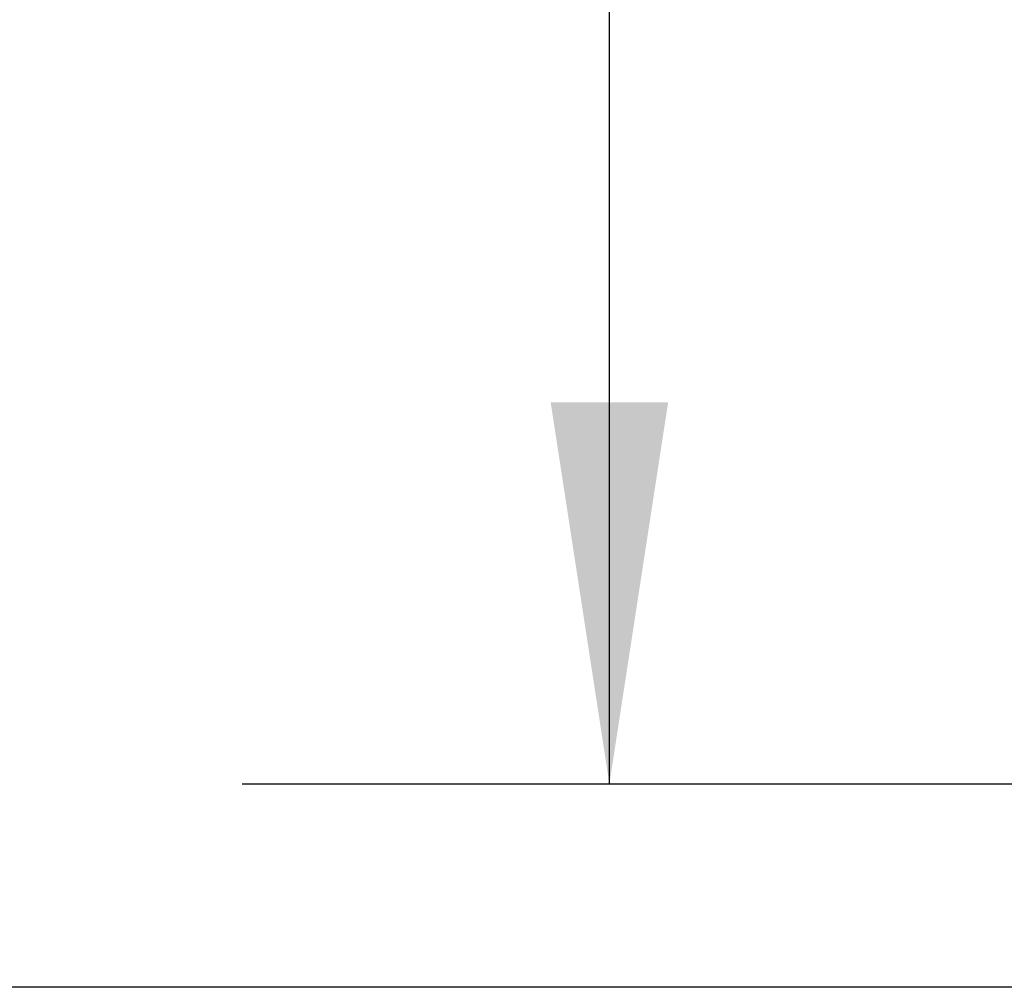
# Model space of a CAD drawing. Header units: inches. Extents: x 0.2 to 10.8, y 0.2 to 8.2.
# Tile 122 of 164: x 5.033 to 5.368, y 3.135 to 3.464. Entities that reach past the tile are written whole.
import ezdxf

# ---------------------------------------------------------------- set-up
doc = ezdxf.new("R2010")
doc.units = ezdxf.units.IN
doc.header["$MEASUREMENT"] = 0
doc.layers.add('DIMENSIONS', color=140, linetype='Continuous')
doc.styles.add('SLDTEXTSTYLE0', font='TXT', dxfattribs={"width": 0.7})
doc.dimstyles.new('SLDDIMSTYLE0', dxfattribs={"dimtxt": 0.084961, "dimasz": 0.13, "dimexe": 0, "dimexo": 0.0625, "dimgap": 0.02124, "dimtad": 0, "dimtih": 1, "dimtoh": 1, "dimlfac": 20, "dimrnd": 1e-09, "dimzin": 12, "dimdsep": 46, "dimtxsty": 'SLDTEXTSTYLE0', "dimsah": 1, "dimcen": 0.09, "dimadec": 0, "dimazin": 3, "dimtfac": 1, "dimtofl": 0, "dimtmove": 0, "dimatfit": 3, "dimfxl": 0, "dimfrac": 2, "dimtolj": 1, "dimtzin": 12, "dimarcsym": 0})

# ---------------------------------------------------------------- blocks, each defined once
blk = doc.blocks.new('_D_18')
at = {"layer": 'DIMENSIONS'}
for p, q in [((5.49514, 5.02815), (5.10906, 5.02815)), ((5.23406, 5.02815), (5.23406, 4.09976)), ((5.07249, 3.94571), (5.04396, 3.94571)), ((5.04396, 3.94571), (5.04396, 3.81068)), ((5.39564, 3.94571), (5.42417, 3.94571)), ((5.42417, 3.94571), (5.42417, 3.81068)), ((5.04396, 3.81068), (5.07249, 3.81068)), ((5.42417, 3.81068), (5.39564, 3.81068)), ((5.23406, 3.20395), (5.23406, 3.79166)), ((5.49514, 3.20395), (5.10906, 3.20395))]:
    blk.add_line(p, q, dxfattribs=at)
for points in [[(5.23406, 5.02815), (5.21406, 4.89815), (5.25406, 4.89815)], [(5.23406, 3.20395), (5.25406, 3.33395), (5.21406, 3.33395)]]:
    blk.add_solid(points, dxfattribs=at)
at = {"layer": 'DIMENSIONS', "char_height": 0.083333, "attachment_point": 1, "style": 'SLDTEXTSTYLE0'}
for s, insert in [('36.48', (5.07249, 4.07215)), ('926.7', (5.07249, 3.9181))]:
    blk.add_mtext(s, dxfattribs=dict(at, insert=insert))
blk = doc.blocks.new('_D_19')
at = {"layer": 'DIMENSIONS'}
for p, q in [((5.47679, 5.0973), (4.77677, 5.0973)), ((4.90177, 5.0973), (4.90177, 4.58026)), ((4.7402, 4.45012), (4.71167, 4.45012)), ((4.71167, 4.45012), (4.71167, 4.31509)), ((5.06335, 4.45012), (5.09188, 4.45012)), ((5.09188, 4.45012), (5.09188, 4.31509)), ((4.71167, 4.31509), (4.7402, 4.31509)), ((5.09188, 4.31509), (5.06335, 4.31509)), ((4.90177, 3.13475), (4.90177, 4.16104)), ((5.47679, 3.13475), (4.77677, 3.13475))]:
    blk.add_line(p, q, dxfattribs=at)
for points in [[(4.90177, 5.0973), (4.88177, 4.9673), (4.92177, 4.9673)], [(4.90177, 3.13475), (4.92177, 3.26475), (4.88177, 3.26475)]]:
    blk.add_solid(points, dxfattribs=at)
at = {"layer": 'DIMENSIONS', "char_height": 0.083333, "attachment_point": 1, "style": 'SLDTEXTSTYLE0'}
for s, insert in [('39.25', (4.7402, 4.57657)), ('997.0', (4.7402, 4.42252)), ('OPENING', (4.63974, 4.26846))]:
    blk.add_mtext(s, dxfattribs=dict(at, insert=insert))

msp = doc.modelspace()

# ---------------------------------------------------------------- dimensions: what is measured, and where the dimension line sits
at = {"layer": 'DIMENSIONS'}
dim = msp.add_linear_dim(base=(4.9017749, 5.097296), p1=(5.5267863, 3.134746), p2=(5.5267863, 5.097296), angle=90, text='<>\\POPENING', dimstyle='SLDDIMSTYLE0', dxfattribs=at)
dim.commit()
dim.dimension.update_dxf_attribs({"geometry": '_D_19', "text_midpoint": (4.9017749, 4.3706488), "dimtype": 160})
dim = msp.add_linear_dim(base=(5.2340621, 5.028146), p1=(5.5451363, 3.203946), p2=(5.5451363, 5.028146), angle=90, dimstyle='SLDDIMSTYLE0', dxfattribs=at)
dim.commit()
dim.dimension.update_dxf_attribs({"geometry": '_D_18', "text_midpoint": (5.2340621, 3.9457117), "dimtype": 160})

doc.saveas('drawing.dxf')
